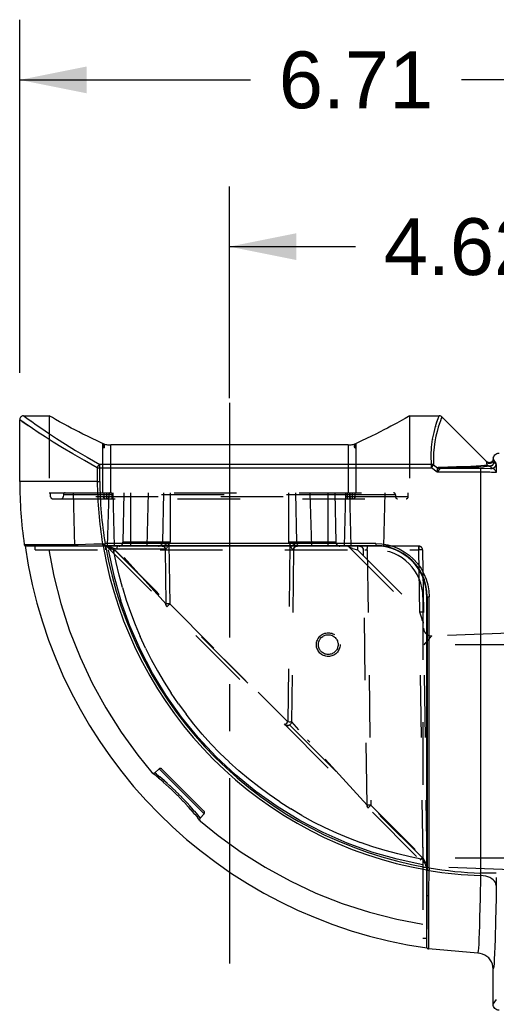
# Model space of a CAD drawing. Header units: inches. Extents: x 0 to 113, y 0 to 73.
# Tile 4 of 12: x 18.73 to 23.49, y 43.46 to 53.27. Entities that reach past the tile are written whole.
import ezdxf

# ---------------------------------------------------------------- set-up
doc = ezdxf.new("R2010")
doc.units = ezdxf.units.IN
doc.header["$LTSCALE"] = 6.233333
doc.header["$MEASUREMENT"] = 0
doc.linetypes.add('CENTER', pattern=[0.6, 0.375, -0.075, 0.075, -0.075])
doc.linetypes.add('HIDDEN', pattern=[0.2, 0.1, -0.1])
doc.layers.get('0').update_dxf_attribs({"linetype": 'CONTINUOUS'})
doc.layers.add('DEFAULT_1', color=7, linetype='CENTER')
doc.layers.add('DEFAULT_2', color=8, linetype='HIDDEN')
doc.styles.get("Standard").update_dxf_attribs({"font": 'arial.ttf'})
doc.dimstyles.new('DIMSTYLE_1', dxfattribs={"dimtxt": 0.566667, "dimasz": 0.666667, "dimexe": 0.09, "dimexo": 0.07, "dimgap": 0.0425, "dimtad": 0, "dimtih": 1, "dimtoh": 1, "dimzin": 4, "dimdsep": 46, "dimtxsty": 'Standard', "dimblk": '_FILLED', "dimblk1": '_FILLED', "dimblk2": '_FILLED', "dimcen": 0.09, "dimadec": 3, "dimazin": 1, "dimtfac": 1, "dimtdec": 3, "dimtofl": 0, "dimtmove": 0, "dimatfit": 3, "dimldrblk": '_FILLED', "dimfxl": 0, "dimtolj": 1, "dimtzin": 4, "dimarcsym": 0})

# ---------------------------------------------------------------- blocks, each defined once
blk = doc.blocks.new('_FILLED')
at = {"color": 0, "linetype": 'ByBlock'}
blk.add_solid([(0, 0), (-1, 0.2), (-1, -0.2)], dxfattribs=at)
blk = doc.blocks.new('*D13')
at = {"color": 2, "linetype": 'Continuous'}
for p, q in [((18.7301, 49.7525), (18.7301, 53.2743)), ((25.4422, 48.7289), (25.4422, 53.2743)), ((18.7301, 52.6743), (21.0328, 52.6743)), ((25.4422, 52.6743), (23.1394, 52.6743))]:
    blk.add_line(p, q, dxfattribs=at)
at = {"color": 2, "linetype": 'Continuous', "xscale": 0.6666666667, "yscale": 0.6666666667, "zscale": 0.6666666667, "rotation": 180}
blk.add_blockref('_FILLED', (18.7301, 52.6743), dxfattribs=at)
at = {"color": 2, "linetype": 'Continuous', "xscale": 0.6666666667, "yscale": 0.6666666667, "zscale": 0.6666666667}
blk.add_blockref('_FILLED', (25.4422, 52.6743), dxfattribs=at)
at = {"color": 2, "linetype": 'Continuous', "insert": (22.0861, 52.9577), "char_height": 0.56667, "width": 1.539901, "attachment_point": 2, "line_spacing_factor": 0.9}
blk.add_mtext('6.71', dxfattribs=at)
blk = doc.blocks.new('*D14')
at = {"color": 2, "linetype": 'Continuous'}
for p, q in [((20.8226, 49.5014), (20.8226, 51.6116)), ((25.4422, 48.7289), (25.4422, 51.6116)), ((20.8226, 51.0116), (22.0791, 51.0116)), ((25.4422, 51.0116), (24.1857, 51.0116))]:
    blk.add_line(p, q, dxfattribs=at)
at = {"color": 2, "linetype": 'Continuous', "xscale": 0.6666666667, "yscale": 0.6666666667, "zscale": 0.6666666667, "rotation": 180}
blk.add_blockref('_FILLED', (20.8226, 51.0116), dxfattribs=at)
at = {"color": 2, "linetype": 'Continuous', "xscale": 0.6666666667, "yscale": 0.6666666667, "zscale": 0.6666666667}
blk.add_blockref('_FILLED', (25.4422, 51.0116), dxfattribs=at)
at = {"color": 2, "linetype": 'Continuous', "insert": (23.1324, 51.295), "char_height": 0.56667, "width": 1.539901, "attachment_point": 2, "line_spacing_factor": 0.9}
blk.add_mtext('4.62', dxfattribs=at)

msp = doc.modelspace()

# ---------------------------------------------------------------- linework, layer by layer
at = {"color": 7, "linetype": 'Continuous'}
for p, q in [((18.7301, 48.6692), (18.7301, 49.2859)), ((18.7753, 49.2545), (18.7301, 49.2859)), ((18.7695, 49.3252), (19.0248, 49.3252)), ((19.0867, 49.2896), (19.0561, 49.3071)), ((19.128, 49.2663), (19.0867, 49.2896)), ((22.6091, 49.3186), (22.5749, 49.2989)), ((22.6205, 49.3252), (22.6091, 49.3186)), ((22.6205, 49.3252), (22.9143, 49.3252)), ((22.9424, 49.3137), (23.3868, 48.8693)), ((18.8581, 49.1983), (18.7753, 49.2545)), ((19.5658, 49.0465), (19.5577, 49.0501)), ((22.0061, 49.0347), (19.6391, 49.0347)), ((22.0874, 49.0501), (22.0794, 49.0465)), ((23.4857, 48.8453), (23.457, 48.8884)), ((19.5044, 48.8077), (19.5044, 48.6692)), ((19.5044, 48.8077), (22.8383, 48.8077)), ((19.5292, 48.6693), (19.5292, 48.8406)), ((22.8383, 48.8406), (19.5292, 48.8406)), ((22.8383, 48.8077), (22.8401, 48.8128)), ((22.8958, 48.7624), (22.8383, 48.8077)), ((22.8401, 48.8128), (22.8463, 48.831)), ((22.8463, 48.831), (22.8477, 48.8348)), ((22.8602, 48.8355), (22.8985, 48.8055)), ((22.9136, 48.8132), (23.0895, 48.8181)), ((23.1136, 48.8066), (22.9358, 48.8017)), ((22.9358, 48.8017), (23.3685, 48.8016)), ((23.3277, 48.8017), (23.3277, 44.7662)), ((23.3926, 48.8645), (23.3868, 48.8693)), ((23.4431, 48.8011), (23.4213, 48.8229)), ((23.4607, 48.8622), (23.4825, 48.8404)), ((23.4838, 48.8176), (23.4845, 48.7915)), ((23.4845, 48.7915), (23.4852, 48.759)), ((23.3521, 48.7623), (22.8958, 48.7624)), ((19.5044, 48.6692), (18.7301, 48.6692)), ((19.5044, 48.6692), (19.5292, 48.6693)), ((18.7752, 48.043), (19.3038, 48.0434)), ((18.785, 48.0278), (22.2811, 48.0278)), ((19.3038, 48.0434), (19.4684, 48.047)), ((19.4076, 48.028), (19.5735, 48.0311)), ((19.4684, 48.047), (19.5575, 48.0487)), ((19.5575, 48.0487), (19.5734, 48.0501)), ((19.5668, 48.0317), (19.5697, 48.031)), ((19.5734, 48.0501), (19.5822, 48.0508)), ((19.5735, 48.0311), (19.58, 48.0311)), ((19.58, 48.0311), (22.2845, 48.0311)), ((19.5822, 48.0311), (19.5822, 48.0508)), ((22.2845, 48.0508), (19.5822, 48.0508)), ((22.2814, 48.028), (22.2845, 48.0311)), ((22.2845, 48.0508), (22.2845, 48.0311)), ((22.7929, 44.02), (22.7929, 47.516)), ((22.7962, 47.5194), (22.7931, 47.5163)), ((22.7962, 47.5194), (22.7962, 44.8127)), ((22.7962, 47.5194), (22.8159, 47.5194)), ((22.8159, 44.8172), (22.8159, 47.5194)), ((22.7931, 44.6425), (22.7961, 44.8064)), ((22.7962, 44.8127), (22.7961, 44.8064)), ((22.7967, 44.8017), (22.7961, 44.8046)), ((22.8159, 44.8172), (22.7962, 44.8172)), ((22.8144, 44.7999), (22.8137, 44.7924)), ((22.8159, 44.8172), (22.8144, 44.7999)), ((23.4852, 44.7662), (23.3277, 44.7662)), ((23.3267, 44.5158), (23.3302, 44.7413)), ((23.4846, 44.6604), (23.4825, 44.5165)), ((22.8085, 44.5402), (22.8081, 44.0101)), ((23.4825, 44.5165), (23.4782, 44.2922)), ((23.3017, 43.9676), (22.8081, 44.0101)), ((23.454, 43.4583), (23.454, 43.8102)), ((23.454, 43.4583), (23.4857, 43.506))]:
    msp.add_line(p, q, dxfattribs=at)
for points in [[(18.7695, 49.3252), (18.7647, 49.3249), (18.7576, 49.3233), (18.7508, 49.3204), (18.7445, 49.3163), (18.7391, 49.3109), (18.735, 49.3047), (18.7321, 49.2979), (18.7305, 49.291), (18.7301, 49.2859)], [(18.7695, 49.3252), (18.7747, 49.3215), (18.8153, 49.2925)], [(18.8153, 49.2925), (18.8508, 49.2674), (18.8962, 49.2356), (18.9521, 49.1971), (19.0191, 49.1517), (19.0972, 49.1), (19.1865, 49.0425), (19.2877, 48.9797), (19.4021, 48.9122), (19.5292, 48.8406)], [(19.0561, 49.3071), (19.0259, 49.3245), (19.0247, 49.3252)], [(22.5749, 49.2989), (22.5391, 49.2786), (22.5171, 49.2662), (22.4924, 49.2525), (22.4648, 49.2374), (22.4344, 49.2209), (22.4011, 49.2031), (22.3648, 49.1841), (22.3257, 49.1639), (22.2837, 49.1427), (22.2389, 49.1206), (22.1912, 49.0977), (22.1407, 49.0741), (22.0874, 49.0501)], [(22.8383, 48.8406), (22.8364, 48.93), (22.84, 49.0139), (22.8502, 49.0912), (22.8638, 49.1596), (22.8786, 49.2174), (22.8928, 49.2638), (22.9043, 49.2979), (22.9146, 49.3252)], [(22.9424, 49.3137), (22.9409, 49.3096), (22.9359, 49.2972), (22.9281, 49.2764), (22.9178, 49.248), (22.9063, 49.2122), (22.8941, 49.17), (22.8825, 49.1219), (22.872, 49.0692), (22.8642, 49.0129), (22.8593, 48.9544), (22.8572, 48.8955), (22.8602, 48.8355)], [(22.9424, 49.3137), (22.9382, 49.3173), (22.9326, 49.3207), (22.9264, 49.3233), (22.9195, 49.3249), (22.9146, 49.3252)], [(19.5044, 48.8077), (19.3756, 48.8782), (19.2594, 48.9443), (19.156, 49.0063), (19.0645, 49.0634), (18.9843, 49.1148), (18.9155, 49.16), (18.8581, 49.1983)], [(19.5577, 49.0501), (19.5045, 49.0741), (19.4541, 49.0976), (19.4064, 49.1206), (19.3614, 49.1427), (19.3194, 49.164), (19.2802, 49.1842), (19.244, 49.2032), (19.2107, 49.221), (19.1803, 49.2375), (19.1527, 49.2526), (19.128, 49.2663)], [(19.5658, 49.0465), (19.5676, 49.0458), (19.5695, 49.0451)], [(19.5695, 49.0451), (19.5715, 49.0444), (19.5736, 49.0439), (19.5757, 49.0433), (19.5778, 49.0429)], [(19.5778, 49.0429), (19.5874, 49.0404), (19.5973, 49.0384), (19.6076, 49.0368), (19.618, 49.0356), (19.6286, 49.0349), (19.6391, 49.0347)], [(22.0061, 49.0347), (22.0167, 49.0349), (22.0272, 49.0356), (22.0376, 49.0368), (22.0479, 49.0384), (22.0578, 49.0404), (22.0674, 49.0429)], [(22.0674, 49.0429), (22.0696, 49.0433), (22.0717, 49.0439), (22.0737, 49.0444), (22.0757, 49.0451), (22.0776, 49.0458), (22.0794, 49.0465)], [(23.4556, 48.9066), (23.453, 48.888), (23.4505, 48.8807), (23.4467, 48.8741), (23.4417, 48.8684), (23.4357, 48.8638), (23.429, 48.8604), (23.4217, 48.8584), (23.4142, 48.8577), (23.4067, 48.8586), (23.3994, 48.8608), (23.3926, 48.8645)], [(23.457, 48.8884), (23.4563, 48.881), (23.4541, 48.8737), (23.4506, 48.8671), (23.4459, 48.8612), (23.44, 48.8562), (23.4332, 48.8524), (23.4255, 48.85), (23.4176, 48.8491)], [(23.454, 48.8954), (23.4545, 48.8947), (23.455, 48.8938), (23.4555, 48.8928), (23.456, 48.8915), (23.4565, 48.89), (23.457, 48.8884)], [(23.4556, 48.9066), (23.4592, 48.9172), (23.4648, 48.927), (23.4722, 48.9355), (23.481, 48.9425), (23.491, 48.9477), (23.5018, 48.9509), (23.513, 48.952)], [(23.457, 48.8884), (23.4576, 48.8852), (23.4582, 48.8815), (23.4588, 48.8774), (23.4594, 48.8728), (23.4601, 48.8677), (23.4607, 48.8622)], [(19.5044, 48.8077), (19.507, 48.8144), (19.5103, 48.8209), (19.5144, 48.827), (19.5189, 48.8324), (19.5239, 48.837), (19.5292, 48.8406)], [(22.8477, 48.8348), (22.8461, 48.8358), (22.8446, 48.8369), (22.843, 48.8379), (22.8415, 48.8388), (22.8399, 48.8397), (22.8383, 48.8406)], [(22.8602, 48.8355), (22.8582, 48.8357), (22.8562, 48.8357), (22.8541, 48.8356), (22.852, 48.8354), (22.8498, 48.8351), (22.8477, 48.8348)], [(22.8958, 48.7624), (22.8963, 48.772), (22.897, 48.781), (22.8979, 48.7957)], [(22.8979, 48.7957), (22.8983, 48.8012), (22.8985, 48.8055)], [(22.8985, 48.8055), (22.8996, 48.8077), (22.9013, 48.8096), (22.9036, 48.8111), (22.9064, 48.8122), (22.9097, 48.8129), (22.9136, 48.8132)], [(22.8985, 48.8055), (22.9018, 48.8034), (22.9053, 48.8016), (22.909, 48.8002), (22.9128, 48.799), (22.9166, 48.7983), (22.9205, 48.7978)], [(22.9205, 48.7978), (22.9181, 48.7943), (22.9149, 48.7898), (22.9065, 48.7777)], [(22.9136, 48.8132), (22.9167, 48.8099), (22.9201, 48.8071), (22.9238, 48.8048), (22.9277, 48.8031), (22.9317, 48.8021), (22.9358, 48.8017)], [(22.9205, 48.7978), (22.9219, 48.7991), (22.9238, 48.8001), (22.9263, 48.8008), (22.9292, 48.8013), (22.9323, 48.8016), (22.9358, 48.8017)], [(23.0895, 48.8181), (23.1642, 48.8206), (23.2296, 48.8233), (23.2854, 48.826), (23.3315, 48.8287), (23.3677, 48.8315), (23.3938, 48.8344)], [(23.4213, 48.8229), (23.3948, 48.82), (23.3583, 48.8172), (23.3116, 48.8145), (23.2552, 48.8118), (23.1891, 48.8091), (23.1136, 48.8066)], [(23.3685, 48.8016), (23.4258, 48.8013), (23.4431, 48.8011)], [(23.3898, 48.8605), (23.3893, 48.8628), (23.3888, 48.8647), (23.3883, 48.8663), (23.3878, 48.8676), (23.3873, 48.8686), (23.3868, 48.8693)], [(23.3938, 48.8344), (23.3931, 48.8399), (23.3924, 48.8449), (23.3918, 48.8495), (23.3911, 48.8537), (23.3905, 48.8573), (23.3898, 48.8605)], [(23.4176, 48.8491), (23.4126, 48.8495), (23.4076, 48.8504), (23.4027, 48.852), (23.3981, 48.8543), (23.3937, 48.8572), (23.3898, 48.8605)], [(23.3938, 48.8344), (23.3976, 48.8311), (23.4018, 48.8284), (23.4064, 48.8262), (23.4112, 48.8247), (23.4162, 48.8237), (23.4213, 48.8234)], [(23.3938, 48.8344), (23.3976, 48.831), (23.4018, 48.8282), (23.4064, 48.8259), (23.4112, 48.8242), (23.4162, 48.8232), (23.4213, 48.8229)], [(23.4213, 48.8229), (23.429, 48.8236), (23.4364, 48.8259), (23.4432, 48.8295), (23.4491, 48.8344), (23.454, 48.8404), (23.4577, 48.8472), (23.4599, 48.8545), (23.4607, 48.8622)], [(23.4288, 48.8241), (23.436, 48.8262), (23.4427, 48.8297), (23.4486, 48.8343), (23.4537, 48.8402), (23.4575, 48.847), (23.4598, 48.8544), (23.4607, 48.8622)], [(23.4825, 48.8404), (23.4817, 48.8328), (23.4795, 48.8256), (23.4761, 48.8189), (23.4714, 48.813), (23.4655, 48.808), (23.4586, 48.8042), (23.451, 48.8019), (23.4431, 48.8011)], [(23.4852, 48.759), (23.4836, 48.7666), (23.4802, 48.7739), (23.4753, 48.7807), (23.4693, 48.7868), (23.4628, 48.7922), (23.456, 48.7966), (23.4495, 48.7998), (23.4431, 48.8011)], [(23.4825, 48.8404), (23.4828, 48.8387), (23.4831, 48.8344), (23.4835, 48.8272), (23.4838, 48.8176)], [(22.9065, 48.7777), (22.9014, 48.7703), (22.8958, 48.7624)], [(23.4852, 48.759), (23.4829, 48.7595), (23.4768, 48.76), (23.4672, 48.7605), (23.4542, 48.761), (23.4381, 48.7614), (23.4194, 48.7617), (23.3985, 48.762), (23.3521, 48.7623)], [(18.7752, 48.043), (18.7753, 48.0426), (18.7757, 48.0405), (18.7764, 48.0384), (18.7773, 48.0364), (18.7785, 48.0345), (18.7799, 48.0327), (18.7816, 48.031), (18.7834, 48.0296), (18.7855, 48.0283), (18.7865, 48.0278)], [(19.305, 48.0378), (19.3042, 48.0405), (19.3038, 48.0434)], [(19.3107, 48.029), (19.3089, 48.0308), (19.3073, 48.0328), (19.306, 48.0352), (19.305, 48.0378)], [(19.5575, 48.0487), (19.5581, 48.0442), (19.5595, 48.0399), (19.5615, 48.0362), (19.564, 48.0334), (19.5668, 48.0317)], [(22.2845, 48.0508), (22.3447, 48.0473), (22.4033, 48.0374), (22.4606, 48.0208), (22.5156, 47.9979), (22.5676, 47.9691), (22.616, 47.9347), (22.6602, 47.8952), (22.6998, 47.8509), (22.7342, 47.8025), (22.763, 47.7505), (22.7858, 47.6955), (22.8024, 47.6382), (22.8124, 47.5796), (22.8159, 47.5194)], [(22.7962, 47.5194), (22.793, 47.5767), (22.7834, 47.6333), (22.7675, 47.6885), (22.7455, 47.7415), (22.7178, 47.7917), (22.6846, 47.8385), (22.6463, 47.8813), (22.6035, 47.9195), (22.5567, 47.9527), (22.5065, 47.9804), (22.4535, 48.0024), (22.3984, 48.0183), (22.3418, 48.0279), (22.2845, 48.0311)], [(22.8137, 44.7924), (22.8092, 44.793), (22.8049, 44.7944), (22.8013, 44.7964), (22.7985, 44.7989), (22.7967, 44.8017)], [(22.8137, 44.7924), (22.8094, 44.5794), (22.8085, 44.5402)], [(23.3302, 44.7413), (23.33, 44.7449), (23.3297, 44.7488), (23.3293, 44.753), (23.3288, 44.7572), (23.3283, 44.7617), (23.3277, 44.7662)], [(23.4844, 44.6421), (23.4822, 44.6573), (23.4764, 44.6721), (23.4674, 44.6858), (23.4554, 44.6984), (23.4403, 44.7101), (23.4223, 44.7203), (23.4018, 44.7288), (23.3793, 44.7353), (23.3551, 44.7395), (23.3302, 44.7413)], [(23.4851, 44.7219), (23.4848, 44.6798), (23.4846, 44.6604)], [(22.7931, 44.5485), (22.7947, 44.5464), (22.7969, 44.5445), (22.7994, 44.5429), (22.8022, 44.5416), (22.8053, 44.5407), (22.8085, 44.5402)], [(23.3017, 43.9676), (23.3046, 43.9732), (23.3073, 43.9903), (23.3101, 44.0188), (23.3127, 44.0585), (23.3153, 44.1092), (23.3178, 44.1706), (23.3202, 44.2424), (23.3225, 44.3242), (23.3267, 44.5158)], [(23.4782, 44.2922), (23.4734, 44.1063), (23.4708, 44.0291), (23.4682, 43.9631), (23.4654, 43.9085), (23.4626, 43.8658), (23.4598, 43.835), (23.4569, 43.8165), (23.454, 43.8102)], [(22.7929, 44.0215), (22.7939, 44.0196), (22.7954, 44.0173), (22.7973, 44.0153), (22.7994, 44.0135), (22.8017, 44.0122), (22.8041, 44.0111)], [(22.8041, 44.0111), (22.8065, 44.0104), (22.8081, 44.0101)], [(23.454, 43.8102), (23.4521, 43.8342), (23.4466, 43.8579), (23.4375, 43.8803), (23.4251, 43.9011), (23.4097, 43.9197), (23.3916, 43.9356), (23.3713, 43.9487), (23.3492, 43.9586), (23.3257, 43.9649), (23.3017, 43.9676)], [(23.513, 43.3993), (23.5015, 43.4004), (23.4904, 43.4038), (23.4802, 43.4092), (23.4713, 43.4166), (23.4639, 43.4255), (23.4585, 43.4357), (23.4551, 43.4468), (23.454, 43.4583)]]:
    msp.add_lwpolyline(points, dxfattribs=at)
for centre, radius, start, end in [((23.4627, 48.6954), 4.7326, 180.31802, 187.92412), ((23.4603, 48.6952), 3.9561, 180.37753, 189.40629), ((23.4603, 48.6952), 3.9313, 180.37753, 189.43488), ((23.4618, 48.6967), 4.725, 188.13887, 261.86113), ((23.4618, 48.6967), 3.9561, 189.73482, 260.26518), ((23.4618, 48.6967), 3.9312, 189.79712, 260.20288), ((22.2811, 47.516), 0.5118, 0, 90), ((23.4603, 48.6952), 3.9561, 260.59319, 268.11526), ((23.4603, 48.6952), 3.9313, 260.5646, 268.06698)]:
    msp.add_arc(centre, radius, start, end, dxfattribs=at)
at = {"layer": 'DEFAULT_1', "color": 4, "linetype": 'CENTER'}
msp.add_line((20.8226, 49.4531), (20.8226, 43.8641), dxfattribs=at)
at = {"layer": 'DEFAULT_2', "color": 8, "linetype": 'HIDDEN'}
for p, q in [((18.7301, 49.2859), (18.7357, 49.282)), ((18.7742, 49.3218), (18.7695, 49.3252)), ((18.8153, 49.2925), (18.8138, 49.2935)), ((19.0248, 49.3252), (19.0248, 48.5575)), ((22.6205, 49.3252), (22.6205, 48.5575)), ((22.9043, 49.2979), (22.9039, 49.2967)), ((18.7515, 49.271), (18.8136, 49.2284)), ((18.8508, 49.2674), (18.849, 49.2687)), ((18.8581, 49.1983), (18.8605, 49.1966)), ((18.8962, 49.2356), (18.8947, 49.2367)), ((18.9521, 49.1971), (18.9511, 49.1978)), ((22.8786, 49.2174), (22.878, 49.2153)), ((22.8928, 49.2638), (22.8924, 49.2623)), ((22.9058, 49.2102), (22.9063, 49.2122)), ((22.9173, 49.2463), (22.9178, 49.248)), ((22.9276, 49.275), (22.9281, 49.2764)), ((18.9155, 49.16), (18.918, 49.1583)), ((18.9843, 49.1148), (18.986, 49.1137)), ((19.0191, 49.1517), (19.018, 49.1524)), ((19.0972, 49.1), (19.0961, 49.1008)), ((22.8502, 49.0912), (22.8498, 49.0892)), ((22.8638, 49.1596), (22.8632, 49.157)), ((22.882, 49.1204), (22.8825, 49.1219)), ((22.8935, 49.168), (22.8941, 49.17)), ((19.559, 49.0487), (19.5577, 49.0502)), ((19.5577, 49.0501), (19.5577, 48.5575)), ((19.5578, 49.0501), (19.5591, 49.0495)), ((19.5658, 49.0465), (19.566, 49.0194)), ((19.5662, 49.0182), (19.5664, 49.017)), ((19.5762, 49.0292), (19.576, 49.0276)), ((19.5769, 49.0346), (19.5774, 49.0386)), ((19.5774, 49.0386), (19.5778, 49.0429)), ((19.6391, 48.5575), (19.6391, 49.0347)), ((22.0061, 49.0347), (22.0061, 48.5575)), ((22.0674, 49.0429), (22.0676, 49.0407)), ((22.0678, 49.0386), (22.0676, 49.0407)), ((22.0678, 49.0386), (22.0683, 49.0346)), ((22.0683, 49.0346), (22.0688, 49.031)), ((22.069, 49.0292), (22.0685, 49.0328)), ((22.0791, 49.0181), (22.0796, 49.022)), ((22.0794, 49.0465), (22.0792, 49.0194)), ((22.0804, 49.0269), (22.08, 49.0245)), ((22.0821, 49.0358), (22.0812, 49.0315)), ((22.0825, 49.0378), (22.0821, 49.0358)), ((22.0875, 48.5575), (22.0874, 49.0501)), ((22.8383, 48.8077), (22.8383, 48.8406)), ((22.8383, 48.8077), (22.8602, 48.8355)), ((19.0248, 48.5575), (22.6205, 48.5575)), ((19.0388, 48.5178), (19.0381, 48.5575)), ((22.6064, 48.5178), (19.0388, 48.5178)), ((19.0585, 48.4985), (22.5867, 48.4985)), ((19.1658, 48.5382), (19.1655, 48.5178)), ((19.6334, 48.5382), (19.1658, 48.5382)), ((19.2814, 48.026), (19.2675, 48.5575)), ((19.5691, 48.5575), (19.5694, 48.5178)), ((19.5963, 48.5575), (19.5966, 48.5178)), ((19.5966, 48.5178), (19.5966, 48.4985)), ((19.6079, 48.026), (19.6218, 48.5575)), ((19.6205, 48.5382), (19.6204, 48.5178)), ((19.6243, 48.5178), (19.6204, 48.5178)), ((19.6486, 48.5382), (19.6334, 48.5382)), ((19.6486, 48.5382), (19.6485, 48.5178)), ((19.6485, 48.5178), (19.6485, 48.4985)), ((19.6486, 48.5575), (19.6486, 48.5382)), ((22.0165, 48.5382), (19.6486, 48.5382)), ((19.6751, 48.026), (19.6612, 48.5575)), ((19.7708, 48.5575), (19.7604, 48.0646)), ((19.8384, 48.026), (19.8384, 48.5575)), ((20.0016, 48.026), (20.0155, 48.5575)), ((20.164, 48.5575), (20.1537, 48.0646)), ((20.2316, 48.5575), (20.2316, 48.0646)), ((21.4137, 48.5575), (21.4137, 48.0646)), ((21.4812, 48.5575), (21.4915, 48.0646)), ((21.6436, 48.026), (21.6297, 48.5575)), ((21.8069, 48.026), (21.8069, 48.5575)), ((21.8745, 48.5575), (21.8848, 48.0646)), ((21.9701, 48.026), (21.984, 48.5575)), ((21.9966, 48.5575), (21.9966, 48.5382)), ((21.9966, 48.5382), (21.9967, 48.5178)), ((21.9967, 48.5178), (21.9967, 48.4985)), ((22.4794, 48.5382), (22.0165, 48.5382)), ((22.0373, 48.026), (22.0234, 48.5575)), ((22.0247, 48.5382), (22.0248, 48.5178)), ((22.0489, 48.5575), (22.0486, 48.5178)), ((22.0486, 48.5178), (22.0486, 48.4985)), ((22.0758, 48.5178), (22.0761, 48.5575)), ((22.3638, 48.026), (22.3777, 48.5575)), ((22.4794, 48.5382), (22.4798, 48.5178)), ((22.6064, 48.5178), (22.6071, 48.5575)), ((18.8834, 47.9884), (18.8834, 48.026)), ((20.1555, 48.026), (18.8834, 48.026)), ((19.4386, 48.028), (19.4386, 48.0262)), ((19.5756, 48.0311), (19.5715, 48.0311)), ((19.588, 48.0258), (19.5846, 48.026)), ((19.5862, 48.0278), (19.5862, 47.9884)), ((19.6008, 48.0218), (19.6129, 48.0144)), ((19.6048, 48.0176), (19.6053, 48.0168)), ((19.6049, 48.0173), (19.6053, 48.0168)), ((19.6053, 48.0168), (22.7819, 44.8402)), ((19.6129, 48.0144), (19.6219, 48.0096)), ((19.6371, 48.0278), (19.6371, 47.9884)), ((19.6633, 48.0058), (19.6698, 48.0038)), ((20.2316, 48.0646), (19.7604, 48.0646)), ((20.1555, 48.026), (20.1609, 48.0255)), ((20.2047, 48.0531), (20.2115, 48.0563)), ((20.2217, 48.0605), (20.2115, 48.0563)), ((20.2115, 48.0563), (20.2193, 48.0497)), ((20.2161, 48.0425), (20.2132, 48.0356)), ((20.2161, 48.0425), (20.2193, 48.0497)), ((20.2193, 48.0497), (20.2267, 47.4503)), ((20.2316, 48.0646), (20.2217, 48.0605)), ((20.2316, 48.0646), (20.2275, 48.0595)), ((21.4259, 48.0474), (21.4047, 46.2723)), ((21.8848, 48.0646), (21.4137, 48.0646)), ((21.4198, 48.0559), (21.4218, 48.0531)), ((21.4287, 48.0396), (21.4259, 48.0474)), ((21.4294, 48.059), (21.4375, 48.056)), ((21.4664, 48.0086), (21.4706, 48.0144)), ((21.474, 48.0375), (21.4695, 48.0402)), ((21.482, 48.0229), (21.4887, 48.0252)), ((21.4895, 48.0283), (21.4862, 48.0301)), ((21.4887, 48.0252), (21.4957, 48.026)), ((21.4938, 48.0252), (21.5014, 48.026)), ((22.7104, 48.026), (21.4957, 48.026)), ((22.0185, 48.0145), (22.7478, 47.2852)), ((22.0186, 48.0145), (22.0185, 48.0145)), ((22.0186, 48.0145), (22.0191, 48.0143)), ((22.0191, 48.0143), (22.0211, 48.0137)), ((22.0521, 48.0035), (22.0211, 48.0137)), ((22.0433, 48.0064), (22.0394, 48.0077)), ((22.1006, 48.026), (22.1006, 47.9873)), ((22.1966, 48.0252), (22.1965, 48.026)), ((22.7104, 48.026), (22.7104, 47.9873)), ((22.711, 48.0089), (22.7111, 47.9949)), ((18.8834, 47.9884), (22.7104, 47.9873)), ((19.6838, 47.9841), (19.6609, 47.9612)), ((19.6698, 48.0038), (19.6904, 47.9974)), ((19.6824, 47.9828), (22.7479, 44.9174)), ((22.7492, 44.9187), (19.6838, 47.9841)), ((19.6977, 47.9951), (19.6904, 47.9974)), ((20.1888, 47.4504), (19.6977, 47.9951)), ((20.1818, 47.9951), (19.6977, 47.9951)), ((20.1841, 47.9952), (20.1818, 47.9951)), ((20.1818, 47.9951), (20.1888, 47.4504)), ((21.4633, 47.9873), (21.442, 46.2725)), ((21.4604, 47.9875), (21.4612, 47.9949)), ((21.461, 47.9874), (21.4605, 47.9875)), ((22.0521, 48.0035), (22.1006, 47.9873)), ((22.1006, 47.9873), (22.7185, 47.3694)), ((22.1969, 45.4418), (22.1589, 47.9873)), ((22.1631, 47.9875), (22.1669, 47.9875)), ((22.1972, 47.9873), (22.1971, 48.0026)), ((22.1972, 47.9873), (22.2346, 45.4418)), ((22.7104, 47.9873), (22.7512, 44.9252)), ((22.7468, 47.9874), (22.749, 47.9873)), ((22.7498, 47.9872), (22.7491, 47.9873)), ((22.7498, 47.9872), (22.7911, 44.831)), ((22.7535, 47.516), (22.7535, 44.1184)), ((20.2267, 47.4503), (21.4047, 46.2723)), ((22.7185, 47.3694), (22.7459, 47.2906)), ((22.7579, 47.3693), (22.7571, 47.3694)), ((22.747, 47.2875), (22.7459, 47.2906)), ((19.9856, 47.0094), (19.9318, 47.1262)), ((22.8278, 47.1157), (22.8337, 47.1221)), ((22.8406, 47.1292), (22.8415, 47.13)), ((23.6206, 47.1572), (22.8415, 47.13)), ((23.6966, 47.0418), (22.7622, 47.0418)), ((20.3131, 46.4545), (20.24, 46.5612)), ((20.3131, 46.4544), (20.3897, 46.3503)), ((21.3941, 46.2618), (21.4047, 46.2723)), ((21.4047, 46.2358), (21.4113, 46.237)), ((21.442, 46.2725), (21.5116, 46.1956)), ((22.1969, 45.4418), (21.5117, 46.1955)), ((21.6025, 46.0954), (21.6251, 46.0704)), ((20.0495, 45.7692), (20.0521, 45.7667)), ((20.0495, 45.7692), (20.0671, 45.7549)), ((20.0825, 45.7418), (20.0598, 45.7604)), ((20.0738, 45.7646), (20.0771, 45.7669)), ((20.1218, 45.8044), (20.0771, 45.7669)), ((20.0771, 45.7669), (20.0792, 45.7652)), ((20.0961, 45.7516), (20.0792, 45.7652)), ((20.1218, 45.8044), (20.5695, 45.3568)), ((20.1484, 45.8033), (20.5683, 45.3833)), ((20.0989, 45.7281), (20.0804, 45.744)), ((20.1185, 45.7119), (20.097, 45.7301)), ((20.1402, 45.6929), (20.1166, 45.7136)), ((20.1503, 45.7065), (20.1289, 45.7246)), ((20.1647, 45.6714), (20.1386, 45.6947)), ((20.1744, 45.6858), (20.1494, 45.7074)), ((20.1921, 45.6473), (20.1627, 45.6736)), ((20.2007, 45.6626), (20.1731, 45.6869)), ((20.2196, 45.6221), (20.1888, 45.6503)), ((20.2287, 45.6373), (20.1991, 45.664)), ((20.2481, 45.5954), (20.2163, 45.6252)), ((20.2578, 45.6103), (20.227, 45.6388)), ((20.277, 45.5676), (20.2448, 45.5985)), ((20.2876, 45.5818), (20.2561, 45.6118)), ((20.306, 45.5388), (20.274, 45.5705)), ((20.3175, 45.5523), (20.2859, 45.5834)), ((20.347, 45.5223), (20.3159, 45.5539)), ((20.3348, 45.5097), (20.3033, 45.5416)), ((20.3628, 45.4805), (20.3322, 45.5123)), ((20.3756, 45.4924), (20.3454, 45.524)), ((20.3897, 45.4518), (20.3604, 45.483)), ((20.4029, 45.4631), (20.3741, 45.4941)), ((20.4151, 45.424), (20.3874, 45.4538)), ((20.4283, 45.435), (20.4013, 45.4647)), ((21.3263, 45.4749), (21.4353, 45.4055)), ((20.4387, 45.3977), (20.4132, 45.4261)), ((20.4514, 45.4088), (20.4269, 45.4366)), ((20.46, 45.3733), (20.4364, 45.3998)), ((20.472, 45.3848), (20.4502, 45.4101)), ((20.4789, 45.3512), (20.4577, 45.3754)), ((20.5695, 45.3568), (20.532, 45.312)), ((21.5467, 45.3399), (21.4354, 45.4055)), ((22.208, 45.4151), (22.2075, 45.4146)), ((22.2346, 45.4418), (22.208, 45.4151)), ((22.2346, 45.4418), (22.7512, 44.9252)), ((20.4768, 45.3532), (20.4948, 45.3325)), ((20.4935, 45.3335), (20.5088, 45.3156)), ((20.5255, 45.2947), (20.5072, 45.317)), ((20.5342, 45.2845), (20.5198, 45.3022)), ((20.5297, 45.3087), (20.532, 45.312)), ((20.5303, 45.3142), (20.532, 45.312)), ((20.5342, 45.2845), (20.5317, 45.287)), ((22.7241, 44.898), (22.7246, 44.8985)), ((22.7246, 44.8985), (22.7512, 44.9252)), ((22.7263, 44.8958), (22.7492, 44.9187)), ((22.7838, 44.8608), (22.7512, 44.9252)), ((22.7929, 44.872), (22.7535, 44.872)), ((23.6966, 44.9158), (22.79, 44.9158)), ((22.7929, 44.8211), (22.7535, 44.8211)), ((22.7748, 44.8564), (22.7795, 44.8476)), ((22.7795, 44.8476), (22.7867, 44.8361)), ((22.7838, 44.8608), (22.7898, 44.849)), ((22.7858, 44.8376), (22.7849, 44.8388)), ((22.7874, 44.8397), (22.7861, 44.8389)), ((22.7872, 44.8351), (22.7865, 44.8363)), ((22.7879, 44.8337), (22.7867, 44.8361)), ((22.7874, 44.8397), (22.7885, 44.841)), ((22.7893, 44.8304), (22.7898, 44.8289)), ((22.7905, 44.8432), (22.7909, 44.8444)), ((22.7906, 44.8474), (22.7908, 44.8471)), ((22.7908, 44.8471), (22.7909, 44.847)), ((22.7911, 44.831), (22.7911, 44.1184)), ((23.6362, 44.7998), (22.7911, 44.8293)), ((22.7911, 44.8214), (22.7912, 44.8195)), ((22.7912, 44.6735), (22.7912, 44.6703)), ((22.7931, 44.6735), (22.7912, 44.6735)), ((22.7535, 44.1184), (22.7911, 44.1184))]:
    msp.add_line(p, q, dxfattribs=at)
for points in [[(22.9355, 49.2962), (22.9406, 49.3091), (22.9424, 49.3137)], [(19.5577, 49.0501), (19.5586, 49.0492), (19.5594, 49.0481), (19.5601, 49.0467), (19.5607, 49.0451), (19.5612, 49.0434), (19.5617, 49.0416), (19.5622, 49.0398), (19.5627, 49.0378), (19.5631, 49.0358), (19.5636, 49.0337)], [(19.5622, 49.0399), (19.5615, 49.0424), (19.5608, 49.0447), (19.56, 49.0468), (19.559, 49.0487)], [(19.5639, 49.0318), (19.5634, 49.0346), (19.5628, 49.0373)], [(19.564, 49.0315), (19.5644, 49.0292), (19.5648, 49.0269)], [(19.5662, 49.0182), (19.5655, 49.0227), (19.565, 49.0258)], [(19.5745, 49.0178), (19.5743, 49.0166), (19.5741, 49.0154), (19.5738, 49.0144), (19.5736, 49.0133), (19.5734, 49.0124), (19.5731, 49.0114), (19.5729, 49.0105), (19.5727, 49.0097), (19.5724, 49.0089), (19.5721, 49.0081), (19.5718, 49.0075), (19.5715, 49.0068), (19.5712, 49.0063), (19.5707, 49.0059), (19.5702, 49.0057), (19.5697, 49.0059), (19.5693, 49.0064), (19.5689, 49.0069), (19.5686, 49.0076), (19.5683, 49.0083), (19.5681, 49.0091), (19.5678, 49.0099), (19.5676, 49.0108), (19.5674, 49.0117), (19.5672, 49.0126), (19.567, 49.0136), (19.5668, 49.0147), (19.5666, 49.0158), (19.5664, 49.0169)], [(19.5689, 49.007), (19.5692, 49.0064), (19.5697, 49.006), (19.5702, 49.0057), (19.5707, 49.0059), (19.5711, 49.0063), (19.5715, 49.0068)], [(19.5745, 49.0178), (19.5747, 49.019), (19.5749, 49.0203), (19.5751, 49.0216), (19.5754, 49.023), (19.5756, 49.0245), (19.5758, 49.026), (19.576, 49.0276)], [(19.5762, 49.0292), (19.5765, 49.031), (19.5769, 49.0346)], [(22.069, 49.0292), (22.0692, 49.0276), (22.0694, 49.026), (22.0696, 49.0245), (22.0699, 49.023), (22.0701, 49.0216)], [(22.0705, 49.019), (22.0703, 49.0203), (22.0701, 49.0216)], [(22.0705, 49.019), (22.0707, 49.0178), (22.0709, 49.0166), (22.0712, 49.0154)], [(22.0791, 49.0182), (22.0789, 49.017), (22.0787, 49.0158), (22.0785, 49.0147), (22.0783, 49.0137), (22.0781, 49.0127), (22.0778, 49.0117), (22.0776, 49.0108), (22.0774, 49.0099), (22.0772, 49.0091), (22.0769, 49.0084), (22.0766, 49.0077), (22.0763, 49.007), (22.076, 49.0064), (22.0756, 49.006), (22.0751, 49.0057), (22.0746, 49.0059), (22.0741, 49.0063), (22.0737, 49.0068), (22.0734, 49.0074), (22.0731, 49.0081), (22.0728, 49.0089), (22.0726, 49.0097), (22.0723, 49.0105), (22.0721, 49.0114), (22.0718, 49.0124), (22.0716, 49.0133), (22.0714, 49.0144), (22.0712, 49.0155)], [(22.0737, 49.0068), (22.0741, 49.0063), (22.0745, 49.0059), (22.075, 49.0057), (22.0755, 49.0059), (22.076, 49.0064), (22.0763, 49.0069)], [(22.0796, 49.022), (22.0802, 49.0258), (22.0808, 49.0288), (22.0813, 49.0318)], [(22.0819, 49.0346), (22.0824, 49.0373), (22.083, 49.0399), (22.0837, 49.0424), (22.0844, 49.0447), (22.0852, 49.0468), (22.0863, 49.0487), (22.0875, 49.0502)], [(22.0875, 49.0501), (22.0866, 49.0492), (22.0858, 49.0481), (22.0851, 49.0467), (22.0845, 49.0451), (22.084, 49.0434), (22.0835, 49.0416), (22.083, 49.0398)], [(23.455, 48.8938), (23.4545, 48.8947), (23.454, 48.8954)], [(19.5241, 48.8371), (19.5192, 48.8327), (19.5146, 48.8273), (19.5105, 48.8212)], [(22.8602, 48.8355), (22.8569, 48.8371), (22.8534, 48.8384), (22.8498, 48.8394), (22.846, 48.8401), (22.8422, 48.8405), (22.8383, 48.8406)], [(23.3868, 48.8693), (23.3873, 48.8686), (23.3878, 48.8676)], [(23.4018, 48.8284), (23.4005, 48.8292), (23.3938, 48.8344)], [(23.4599, 48.8549), (23.4579, 48.848), (23.4547, 48.8418), (23.4505, 48.8362), (23.4451, 48.8313), (23.4387, 48.8274), (23.4315, 48.8247), (23.4237, 48.8235), (23.4158, 48.8237), (23.408, 48.8256), (23.4064, 48.8262)], [(23.4431, 48.8011), (23.4507, 48.8018), (23.458, 48.804), (23.4646, 48.8075), (23.4705, 48.8122), (23.4755, 48.8181), (23.4793, 48.8249), (23.4816, 48.8325), (23.4825, 48.8404)], [(19.5694, 48.5178), (19.5699, 48.5131), (19.5712, 48.5085), (19.5732, 48.5045), (19.576, 48.5012), (19.5794, 48.4992), (19.583, 48.4985)], [(19.583, 48.4985), (19.5796, 48.4991), (19.5764, 48.501), (19.5735, 48.504), (19.5713, 48.508), (19.5699, 48.5127), (19.5694, 48.5178)], [(19.6204, 48.5178), (19.6199, 48.5131), (19.6186, 48.5085), (19.6165, 48.5045), (19.6136, 48.5012), (19.6101, 48.4992), (19.6064, 48.4985)], [(19.6064, 48.4985), (19.6099, 48.4991), (19.6132, 48.501), (19.6162, 48.504), (19.6184, 48.508), (19.6199, 48.5127), (19.6204, 48.5178)], [(19.6205, 48.5382), (19.621, 48.5429), (19.6223, 48.5475), (19.6245, 48.5515), (19.6274, 48.5547), (19.6308, 48.5568), (19.6346, 48.5575)], [(19.6346, 48.5575), (19.631, 48.5569), (19.6277, 48.555), (19.6248, 48.5519), (19.6225, 48.5479), (19.6211, 48.5432), (19.6205, 48.5382)], [(22.0247, 48.5382), (22.0242, 48.5429), (22.0229, 48.5475), (22.0207, 48.5515), (22.0178, 48.5547), (22.0144, 48.5568), (22.0106, 48.5575)], [(22.0106, 48.5575), (22.0142, 48.5569), (22.0175, 48.555), (22.0204, 48.5519), (22.0227, 48.5479), (22.0241, 48.5432), (22.0247, 48.5382)], [(22.0248, 48.5178), (22.0253, 48.5131), (22.0266, 48.5085), (22.0288, 48.5045), (22.0317, 48.5012), (22.0351, 48.4992), (22.0389, 48.4985)], [(22.0268, 48.508), (22.0254, 48.5127), (22.0248, 48.5178)], [(22.0389, 48.4985), (22.0353, 48.4991), (22.032, 48.501), (22.0291, 48.504), (22.0268, 48.508)], [(22.0758, 48.5178), (22.0753, 48.5131), (22.0741, 48.5085), (22.072, 48.5045), (22.0692, 48.5012), (22.0659, 48.4992), (22.0622, 48.4985)], [(22.0622, 48.4985), (22.0656, 48.4991), (22.0689, 48.501), (22.0717, 48.504), (22.0739, 48.508), (22.0753, 48.5127), (22.0758, 48.5178)], [(19.3122, 48.0284), (19.3117, 48.0286), (19.3112, 48.0288), (19.3107, 48.029)], [(19.3111, 48.0288), (19.3115, 48.0287), (19.3119, 48.0285), (19.3124, 48.0283), (19.3128, 48.0282), (19.3132, 48.028)], [(19.3132, 48.028), (19.313, 48.0281), (19.3127, 48.0282)], [(19.5697, 48.031), (19.5669, 48.0316), (19.5642, 48.0332), (19.5617, 48.0359), (19.5597, 48.0395), (19.5582, 48.0439)], [(19.5846, 48.0262), (19.588, 48.0259), (19.5914, 48.0253), (19.5947, 48.0244), (19.5979, 48.0232), (19.6008, 48.0218)], [(19.5947, 48.0244), (19.5914, 48.0253), (19.588, 48.0258)], [(19.6039, 48.0199), (19.601, 48.0217), (19.5979, 48.0232), (19.5947, 48.0244)], [(19.6036, 48.0201), (19.6115, 48.0153), (19.6194, 48.011), (19.6272, 48.0074), (19.6349, 48.0043), (19.6478, 47.9992)], [(19.6039, 48.0199), (19.6039, 48.0194), (19.604, 48.0189)], [(19.6049, 48.0173), (19.6045, 48.0179), (19.6042, 48.0184), (19.604, 48.0189), (19.6039, 48.0194), (19.6039, 48.0199)], [(19.6077, 48.0186), (19.6059, 48.0185), (19.605, 48.0181), (19.6048, 48.0176)], [(19.6077, 48.0186), (19.6105, 48.0185), (19.6141, 48.0181)], [(19.6232, 48.0164), (19.6184, 48.0174), (19.6141, 48.0181)], [(19.6219, 48.0096), (19.6307, 48.0057), (19.6394, 48.0023)], [(19.6232, 48.0164), (19.6282, 48.0153), (19.6336, 48.014), (19.6392, 48.0126)], [(19.6632, 48.0058), (19.6569, 48.0077), (19.6508, 48.0094), (19.6449, 48.0111), (19.6391, 48.0126)], [(19.7101, 48.026), (19.7078, 48.0254), (19.7055, 48.0237), (19.7034, 48.021), (19.7015, 48.0173), (19.6999, 48.0127), (19.6987, 48.0073), (19.698, 48.0013), (19.6977, 47.9951)], [(20.1144, 48.026), (20.122, 48.0268), (20.1293, 48.0289), (20.136, 48.0325), (20.1419, 48.0373), (20.1468, 48.0431), (20.1505, 48.0498), (20.1528, 48.057), (20.1537, 48.0646)], [(20.1514, 48.026), (20.1572, 48.0254), (20.1627, 48.0237), (20.1678, 48.021), (20.1724, 48.0173)], [(20.1555, 48.026), (20.1572, 48.0263), (20.1597, 48.0273), (20.163, 48.0289), (20.1669, 48.031), (20.1713, 48.0337)], [(20.1609, 48.0255), (20.1662, 48.0237), (20.171, 48.021)], [(20.171, 48.021), (20.1752, 48.0173), (20.1789, 48.0127), (20.1817, 48.0073)], [(20.1713, 48.0337), (20.1813, 48.0399), (20.1867, 48.0432)], [(20.1724, 48.0173), (20.1763, 48.0127), (20.1792, 48.0073)], [(20.1792, 48.0073), (20.1811, 48.0013), (20.1818, 47.9951)], [(20.1817, 48.0073), (20.1835, 48.0013), (20.1841, 47.9952)], [(20.2014, 48.0121), (20.1983, 48.0074), (20.1952, 48.0033), (20.1921, 47.9998), (20.1891, 47.9973), (20.1864, 47.9957), (20.1841, 47.9952)], [(20.2047, 48.0531), (20.1984, 48.0499), (20.1924, 48.0465), (20.1867, 48.0432)], [(20.2014, 48.0121), (20.2044, 48.0173), (20.2074, 48.023)], [(20.2074, 48.023), (20.2103, 48.0291), (20.2132, 48.0356)], [(20.2275, 48.0595), (20.2234, 48.0545), (20.2213, 48.0521), (20.2193, 48.0497)], [(21.4137, 48.0646), (21.4157, 48.0617), (21.4198, 48.0559)], [(21.4294, 48.059), (21.4254, 48.0604), (21.4137, 48.0646)], [(21.4259, 48.0474), (21.4239, 48.0502), (21.4218, 48.0531)], [(21.4259, 48.0474), (21.4356, 48.0546), (21.4375, 48.056)], [(21.4287, 48.0396), (21.4313, 48.0322), (21.434, 48.0252), (21.4367, 48.0186), (21.4395, 48.0124), (21.4423, 48.0068)], [(21.4696, 48.0402), (21.4649, 48.0429), (21.4599, 48.0456), (21.4548, 48.0484), (21.4493, 48.051), (21.4435, 48.0536), (21.4375, 48.056)], [(21.4605, 47.9875), (21.4579, 47.9882), (21.4549, 47.9901), (21.4517, 47.9931), (21.4485, 47.997), (21.4454, 48.0016), (21.4423, 48.0068)], [(21.4612, 47.9949), (21.4632, 48.0021), (21.4664, 48.0086)], [(21.4633, 47.9873), (21.4641, 47.9948), (21.4663, 48.002), (21.4697, 48.0085), (21.4743, 48.0143), (21.48, 48.0192), (21.4865, 48.0229), (21.4938, 48.0252)], [(21.5014, 48.026), (21.4941, 48.0253), (21.4871, 48.0232), (21.4808, 48.0198), (21.4751, 48.0151), (21.4702, 48.0093), (21.4665, 48.0026), (21.4642, 47.9952)], [(21.4706, 48.0144), (21.4759, 48.0192), (21.482, 48.0229)], [(21.4862, 48.0301), (21.4825, 48.0323), (21.4742, 48.0374)], [(21.4943, 48.0263), (21.4922, 48.027), (21.4894, 48.0284)], [(21.5308, 48.026), (21.5232, 48.0268), (21.5159, 48.0289), (21.5092, 48.0325), (21.5033, 48.0373), (21.4984, 48.0431), (21.4947, 48.0498), (21.4924, 48.057), (21.4915, 48.0646)], [(21.4957, 48.026), (21.4943, 48.0263), (21.4922, 48.0271)], [(22.158, 47.9948), (22.1558, 48.002), (22.1523, 48.0085), (22.1476, 48.0143), (22.1418, 48.0192), (22.1351, 48.0229), (22.1277, 48.0252), (22.1199, 48.026)], [(22.1199, 48.026), (22.1273, 48.0253), (22.1345, 48.0232), (22.141, 48.0198), (22.1468, 48.0151), (22.1518, 48.0093), (22.1556, 48.0026), (22.158, 47.9952), (22.1589, 47.9873)], [(22.1965, 48.026), (22.1966, 48.0253), (22.1967, 48.0232), (22.1969, 48.0198), (22.197, 48.0151), (22.1971, 48.0093), (22.1971, 48.0026)], [(22.7104, 48.026), (22.7106, 48.0253), (22.7107, 48.0231), (22.7108, 48.0195), (22.7109, 48.0147), (22.711, 48.0089)], [(19.0219, 47.9884), (19.0715, 47.7272), (19.1415, 47.4521), (19.2286, 47.182), (19.3326, 46.9179), (19.4531, 46.6609), (19.5895, 46.4121), (19.7414, 46.1723), (19.9081, 45.9426), (20.0495, 45.7692)], [(19.6132, 47.9884), (19.668, 47.7318), (19.7401, 47.4794)], [(19.6424, 48.0016), (19.6495, 47.9991), (19.6564, 47.9968), (19.6628, 47.9946), (19.6689, 47.9925), (19.6746, 47.9901), (19.6795, 47.9873), (19.6838, 47.9841)], [(19.6478, 47.9992), (19.6558, 47.9963), (19.6635, 47.9935), (19.6706, 47.9905), (19.6769, 47.9869), (19.6824, 47.9828)], [(19.7557, 47.612), (19.722, 47.737), (19.6927, 47.8624), (19.6677, 47.9884)], [(21.4616, 47.9874), (21.4621, 47.9874), (21.4625, 47.9874)], [(21.4633, 47.9873), (21.463, 47.9874), (21.4625, 47.9874)], [(22.1631, 47.9875), (22.1604, 47.9874), (22.1589, 47.9873)], [(22.1773, 47.9875), (22.1902, 47.9874), (22.1972, 47.9873)], [(22.7383, 47.9875), (22.7323, 47.9875), (22.7255, 47.9875), (22.7104, 47.9873)], [(22.7469, 47.9874), (22.7433, 47.9874), (22.7385, 47.9875)], [(19.7558, 47.6119), (19.7937, 47.488), (19.8357, 47.3657), (19.8818, 47.245), (19.9317, 47.1263)], [(22.7535, 44.8482), (22.4967, 44.903), (22.2442, 44.9751), (21.9971, 45.0641), (21.7566, 45.1696), (21.5237, 45.2911), (21.2996, 45.4281), (21.0853, 45.58), (20.8817, 45.7459), (20.6898, 45.9253), (20.5105, 46.1172), (20.3446, 46.3208), (20.1928, 46.5352), (20.0559, 46.7592), (19.9344, 46.992), (19.829, 47.2325), (19.7401, 47.4794)], [(20.1888, 47.4493), (20.1888, 47.4497), (20.1888, 47.4501), (20.1888, 47.4504)], [(20.2267, 47.4503), (20.2183, 47.4502), (20.2102, 47.4502), (20.203, 47.4502), (20.1968, 47.4502), (20.192, 47.4503), (20.1888, 47.4504)], [(20.1888, 47.4493), (20.1888, 47.4489), (20.1888, 47.4486), (20.1888, 47.4482)], [(20.1989, 47.4233), (20.1959, 47.4267), (20.1934, 47.4305), (20.1914, 47.4345), (20.1899, 47.4389), (20.1891, 47.4435), (20.1888, 47.4482)], [(20.189, 47.4436), (20.1899, 47.4392), (20.1913, 47.4349), (20.1932, 47.4308), (20.1957, 47.4269)], [(20.1989, 47.4233), (20.1994, 47.4237), (20.201, 47.4251), (20.2035, 47.4275), (20.2069, 47.4307), (20.2111, 47.4348), (20.216, 47.4396), (20.2267, 47.4503)], [(22.7185, 47.3694), (22.7334, 47.3696), (22.74, 47.3696), (22.7459, 47.3696), (22.7509, 47.3696), (22.7547, 47.3695), (22.7571, 47.3694), (22.7579, 47.3693)], [(22.7473, 47.2865), (22.7476, 47.2857), (22.7478, 47.2853), (22.7478, 47.2852)], [(22.8406, 47.1292), (22.8381, 47.1266), (22.8337, 47.1221)], [(22.8008, 47.0857), (22.7892, 47.0724), (22.7763, 47.0576), (22.7622, 47.0418)], [(22.8278, 47.1157), (22.8202, 47.1075), (22.8112, 47.0974), (22.8008, 47.0857)], [(19.9856, 47.0095), (20.0433, 46.8946), (20.1049, 46.7816), (20.1705, 46.6704), (20.24, 46.5612)], [(20.5521, 46.1513), (20.4692, 46.2495), (20.3896, 46.3504)], [(21.442, 46.2725), (21.4405, 46.2655), (21.4379, 46.259), (21.4343, 46.2531), (21.4298, 46.2479), (21.4243, 46.2432), (21.418, 46.2395), (21.4111, 46.237), (21.4038, 46.2357), (21.3965, 46.2359), (21.3894, 46.2375), (21.3827, 46.2407), (21.3768, 46.2453)], [(21.3768, 46.2453), (21.3774, 46.2458), (21.379, 46.2472), (21.3816, 46.2497), (21.3851, 46.253), (21.3941, 46.2618)], [(21.3768, 46.2453), (21.3806, 46.2421), (21.3848, 46.2395), (21.3894, 46.2375), (21.3942, 46.2362), (21.3994, 46.2356), (21.4047, 46.2358)], [(21.442, 46.2725), (21.4386, 46.2723), (21.4337, 46.2723), (21.4276, 46.2722), (21.4206, 46.2722), (21.4128, 46.2723), (21.4047, 46.2723)], [(21.4177, 46.2394), (21.4238, 46.2428), (21.4293, 46.2473), (21.434, 46.2527), (21.4378, 46.2589)], [(20.5521, 46.1513), (20.6385, 46.0558), (20.7281, 45.9631), (20.8208, 45.8735)], [(21.3263, 45.4749), (21.2195, 45.548), (21.1154, 45.6246), (21.0145, 45.7042), (20.9164, 45.787), (20.8208, 45.8734)], [(20.0521, 45.7667), (20.0553, 45.7645), (20.0588, 45.7631), (20.0624, 45.7624)], [(20.0624, 45.7624), (20.0662, 45.7624), (20.0701, 45.7631), (20.0738, 45.7646)], [(20.096, 45.7517), (20.1103, 45.74), (20.1282, 45.7252)], [(20.4711, 45.3859), (20.4893, 45.3643), (20.5045, 45.3459), (20.5165, 45.3313), (20.5303, 45.3142)], [(22.1969, 45.4418), (22.1971, 45.4368), (22.1979, 45.4318), (22.1994, 45.4271), (22.2015, 45.4226), (22.2042, 45.4184)], [(22.2075, 45.4146), (22.2044, 45.4182), (22.2017, 45.4222), (22.1997, 45.4264), (22.1981, 45.431), (22.1971, 45.4362), (22.1969, 45.4418)], [(22.2346, 45.4418), (22.2259, 45.4417), (22.2177, 45.4416), (22.2104, 45.4416), (22.2043, 45.4416), (22.1997, 45.4417), (22.1969, 45.4418)], [(20.5275, 45.2973), (20.5274, 45.3011), (20.5282, 45.305), (20.5297, 45.3087)], [(20.5317, 45.287), (20.5296, 45.2903), (20.5282, 45.2937), (20.5275, 45.2973)], [(20.5342, 45.2845), (20.7089, 45.142), (20.9387, 44.9754), (21.1785, 44.8236), (21.4274, 44.6873), (21.6845, 44.5669), (21.9486, 44.463), (22.2188, 44.3759), (22.4939, 44.3061), (22.7535, 44.2568)], [(21.5466, 45.3399), (21.6596, 45.2783), (21.7745, 45.2206), (21.8913, 45.1667), (22.01, 45.1168), (22.1307, 45.0707)], [(22.7535, 44.9026), (22.6273, 44.9277), (22.5018, 44.957), (22.3769, 44.9907), (22.2531, 45.0286), (22.1308, 45.0706)], [(22.7479, 44.9174), (22.752, 44.9116), (22.7557, 44.9052), (22.7587, 44.898)], [(22.7492, 44.9187), (22.7524, 44.9143), (22.7553, 44.9093), (22.7576, 44.9037), (22.7598, 44.8975)], [(22.7587, 44.898), (22.7644, 44.8822), (22.7695, 44.8697)], [(22.7598, 44.8975), (22.7643, 44.8842), (22.7668, 44.8771)], [(22.7675, 44.8739), (22.7709, 44.8652), (22.7748, 44.8564)], [(22.7695, 44.8697), (22.7726, 44.862), (22.7761, 44.8543), (22.7801, 44.8468), (22.7847, 44.8395)], [(22.7819, 44.8402), (22.7834, 44.8391), (22.7848, 44.8387), (22.7861, 44.8389)], [(22.785, 44.8388), (22.7845, 44.8388), (22.784, 44.8389), (22.7835, 44.8391), (22.783, 44.8394), (22.7824, 44.8398), (22.7819, 44.8402)], [(22.7835, 44.8391), (22.784, 44.8389), (22.7845, 44.8388), (22.7849, 44.8388)], [(22.7893, 44.8304), (22.7886, 44.8322), (22.7879, 44.8337)], [(22.7911, 44.8195), (22.7909, 44.8229), (22.7904, 44.8263), (22.7896, 44.8295), (22.7884, 44.8328)], [(22.7905, 44.8432), (22.7896, 44.8423), (22.7885, 44.841)], [(22.7906, 44.8474), (22.7903, 44.8481), (22.7898, 44.849)], [(22.7902, 44.8272), (22.7906, 44.8254), (22.7909, 44.8234), (22.7911, 44.8214)], [(22.7961, 44.8046), (22.7967, 44.8018), (22.7983, 44.7991), (22.801, 44.7966), (22.8046, 44.7946), (22.809, 44.7931)], [(22.7929, 44.5488), (22.7946, 44.5466), (22.7967, 44.5447), (22.7993, 44.543), (22.8021, 44.5417), (22.8053, 44.5408), (22.8085, 44.5402)]]:
    msp.add_lwpolyline(points, dxfattribs=at)
for radius in [0.1181, 0.0984]:
    msp.add_circle((21.8086, 47.0436), radius, dxfattribs=at)
for centre, radius, start, end in [((19.0585, 48.5181), 0.0197, 181, 270), ((19.1458, 48.5181), 0.0197, 270, 359), ((19.1855, 48.5378), 0.0197, 90, 179), ((22.4597, 48.5378), 0.0197, 1, 90), ((22.4994, 48.5181), 0.0197, 181, 270), ((22.5867, 48.5181), 0.0197, 270, 359), ((19.5831, 47.9945), 0.0315, 45, 90), ((19.7211, 48.0654), 0.0394, 270, 358.8), ((21.9242, 48.0654), 0.0394, 181.2, 270), ((21.9907, 47.9866), 0.0394, 45, 90), ((22.7104, 47.9866), 0.0394, 0.75, 90), ((22.2811, 47.516), 0.4724, 0, 90), ((22.72, 47.2573), 0.0394, 0.75, 45), ((22.8387, 47.2087), 0.0787, 180.75, 272), ((20.1345, 45.7893), 0.0197, 45, 130), ((20.5544, 45.3694), 0.0197, 320, 45), ((22.7596, 44.818), 0.0315, 0, 45)]:
    msp.add_arc(centre, radius, start, end, dxfattribs=at)

# ---------------------------------------------------------------- dimensions: what is measured, and where the dimension line sits
at = {"color": 2, "linetype": 'Continuous'}
dim = msp.add_linear_dim(base=(25.4422, 52.6743), p1=(18.7301, 49.6825), p2=(25.4422, 48.6589), dimstyle='DIMSTYLE_1', dxfattribs=at)
dim.commit()
dim.dimension.update_dxf_attribs({"geometry": '*D13', "text_midpoint": (22.0275, 52.6712), "dimtype": 160})
dim = msp.add_linear_dim(base=(20.8226, 51.0116), p1=(25.4422, 48.6589), p2=(20.8226, 49.4314), angle=180, dimstyle='DIMSTYLE_1', dxfattribs=at)
dim.commit()
dim.dimension.update_dxf_attribs({"geometry": '*D14', "text_midpoint": (23.1148, 51.0085), "dimtype": 160})

doc.saveas('drawing.dxf')
